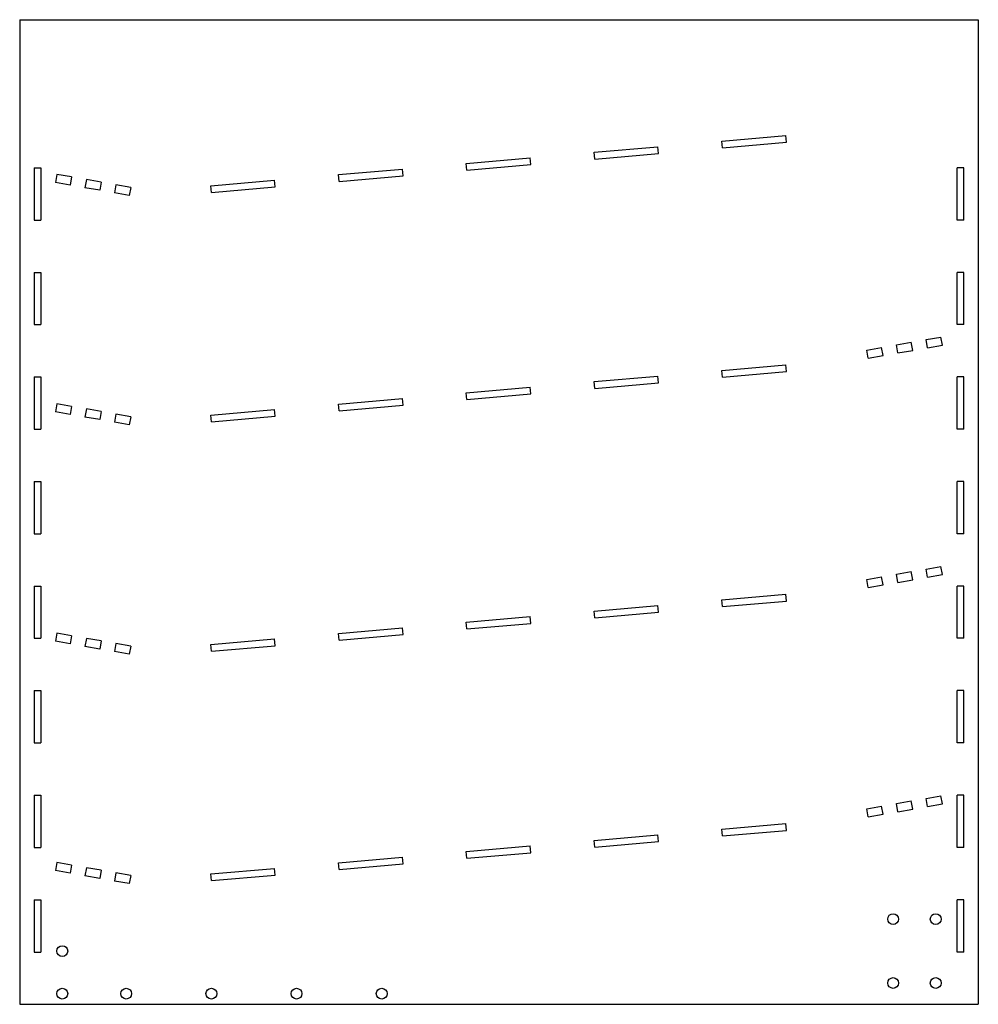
# Model space of a CAD drawing. Extents: x -390 to 60, y -2 to 461.
import ezdxf

# ---------------------------------------------------------------- set-up
doc = ezdxf.new("R2010")
doc.units = 0
doc.layers.add('VISIBLE', color=7, linetype='CONTINUOUS')

msp = doc.modelspace()

# ---------------------------------------------------------------- linework, layer by layer
at = {"layer": 'VISIBLE'}
for p, q in [((-390, 460.92), (60.14, 460.92)), ((-390, 460.92), (-390, -1.58)), ((60.14, 460.92), (60.14, -1.58)), ((-60.28, 403.88), (-30.28, 406.51)), ((-60, 400.72), (-60.28, 403.88)), ((-60, 400.72), (-30, 403.35)), ((-30, 403.35), (-30.28, 406.51)), ((-120.28, 398.63), (-90.28, 401.26)), ((-120, 395.47), (-120.28, 398.63)), ((-120, 395.47), (-90, 398.1)), ((-90, 398.1), (-90.28, 401.26)), ((-180.28, 393.39), (-150.28, 396.01)), ((-180, 390.22), (-180.28, 393.39)), ((-150, 392.85), (-150.28, 396.01)), ((-383.18, 391.36), (-380, 391.36)), ((-383.18, 391.36), (-383.18, 366.8)), ((-380, 391.36), (-380, 366.8)), ((-240.28, 388.14), (-210.28, 390.76)), ((-210, 387.6), (-210.28, 390.76)), ((-180, 390.22), (-150, 392.85)), ((50.14, 366.8), (50.14, 391.36)), ((53.31, 391.36), (50.14, 391.36)), ((53.31, 366.8), (53.31, 391.36)), ((-372.52, 388.25), (-373.19, 384.44)), ((-366.27, 383.22), (-373.19, 384.44)), ((-365.6, 387.03), (-372.52, 388.25)), ((-365.6, 387.03), (-366.27, 383.22)), ((-358.67, 385.81), (-359.34, 382)), ((-351.74, 384.59), (-358.67, 385.81)), ((-351.74, 384.59), (-352.42, 380.78)), ((-300.28, 382.89), (-270.28, 385.51)), ((-270, 382.35), (-270.28, 385.51)), ((-240, 384.97), (-240.28, 388.14)), ((-240, 384.97), (-210, 387.6)), ((-352.42, 380.78), (-359.34, 382)), ((-344.82, 383.37), (-345.49, 379.56)), ((-338.56, 378.34), (-345.49, 379.56)), ((-337.89, 382.14), (-344.82, 383.37)), ((-337.89, 382.14), (-338.56, 378.34)), ((-300, 379.72), (-300.28, 382.89)), ((-300, 379.72), (-270, 382.35)), ((-383.18, 366.8), (-380, 366.8)), ((53.31, 366.8), (50.14, 366.8)), ((-383.18, 342.24), (-380, 342.24)), ((-383.18, 342.24), (-383.18, 317.68)), ((-380, 342.24), (-380, 317.68)), ((50.14, 317.68), (50.14, 342.24)), ((53.31, 342.24), (50.14, 342.24)), ((53.31, 317.68), (53.31, 342.24)), ((-383.18, 317.68), (-380, 317.68)), ((53.31, 317.68), (50.14, 317.68)), ((35.66, 310.64), (42.62, 311.87)), ((36.33, 306.83), (35.66, 310.64)), ((43.29, 308.06), (42.62, 311.87)), ((7.79, 305.72), (14.76, 306.95)), ((8.47, 301.92), (7.79, 305.72)), ((15.43, 303.15), (14.76, 306.95)), ((21.73, 308.18), (28.69, 309.41)), ((22.4, 304.37), (21.73, 308.18)), ((22.4, 304.37), (29.36, 305.6)), ((29.36, 305.6), (28.69, 309.41)), ((36.33, 306.83), (43.29, 308.06)), ((8.47, 301.92), (15.43, 303.15)), ((-60.28, 296.14), (-30.28, 298.77)), ((-60, 292.98), (-60.28, 296.14)), ((-30, 295.6), (-30.28, 298.77)), ((-383.18, 293.12), (-380, 293.12)), ((-383.18, 293.12), (-383.18, 268.57)), ((-380, 293.12), (-380, 268.57)), ((-120.28, 290.89), (-90.28, 293.52)), ((-90, 290.35), (-90.28, 293.52)), ((-60, 292.98), (-30, 295.6)), ((50.14, 268.57), (50.14, 293.12)), ((53.31, 293.12), (50.14, 293.12)), ((53.31, 268.57), (53.31, 293.12)), ((-180.28, 285.64), (-150.28, 288.27)), ((-150, 285.1), (-150.28, 288.27)), ((-120, 287.73), (-120.28, 290.89)), ((-120, 287.73), (-90, 290.35)), ((-240.28, 280.39), (-210.28, 283.02)), ((-210, 279.85), (-210.28, 283.02)), ((-180, 282.48), (-180.28, 285.64)), ((-180, 282.48), (-150, 285.1)), ((-372.52, 280.51), (-373.19, 276.7)), ((-365.6, 279.29), (-372.52, 280.51)), ((-365.6, 279.29), (-366.27, 275.48)), ((-358.67, 278.07), (-359.34, 274.26)), ((-351.74, 276.84), (-358.67, 278.07)), ((-300.28, 275.14), (-270.28, 277.77)), ((-270, 274.61), (-270.28, 277.77)), ((-240, 277.23), (-240.28, 280.39)), ((-240, 277.23), (-210, 279.85)), ((-366.27, 275.48), (-373.19, 276.7)), ((-352.42, 273.04), (-359.34, 274.26)), ((-351.74, 276.84), (-352.42, 273.04)), ((-344.82, 275.62), (-345.49, 271.82)), ((-337.89, 274.4), (-344.82, 275.62)), ((-337.89, 274.4), (-338.56, 270.6)), ((-300, 271.98), (-300.28, 275.14)), ((-300, 271.98), (-270, 274.61)), ((-383.18, 268.57), (-380, 268.57)), ((-338.56, 270.6), (-345.49, 271.82)), ((53.31, 268.57), (50.14, 268.57)), ((-383.18, 244.01), (-380, 244.01)), ((-383.18, 244.01), (-383.18, 219.45)), ((-380, 244.01), (-380, 219.45)), ((50.14, 219.45), (50.14, 244.01)), ((53.31, 244.01), (50.14, 244.01)), ((53.31, 219.45), (53.31, 244.01)), ((-383.18, 219.45), (-380, 219.45)), ((53.31, 219.45), (50.14, 219.45)), ((35.66, 202.89), (42.62, 204.12)), ((43.29, 200.32), (42.62, 204.12)), ((7.79, 197.98), (14.76, 199.21)), ((15.43, 195.4), (14.76, 199.21)), ((21.73, 200.44), (28.69, 201.67)), ((22.4, 196.63), (21.73, 200.44)), ((29.36, 197.86), (28.69, 201.67)), ((36.33, 199.09), (35.66, 202.89)), ((36.33, 199.09), (43.29, 200.32)), ((-383.18, 194.89), (-380, 194.89)), ((-383.18, 194.89), (-383.18, 170.33)), ((-380, 194.89), (-380, 170.33)), ((8.47, 194.18), (7.79, 197.98)), ((8.47, 194.18), (15.43, 195.4)), ((22.4, 196.63), (29.36, 197.86)), ((50.14, 170.33), (50.14, 194.89)), ((53.31, 194.89), (50.14, 194.89)), ((53.31, 170.33), (53.31, 194.89)), ((-60.28, 188.4), (-30.28, 191.02)), ((-30, 187.86), (-30.28, 191.02)), ((-120.28, 183.15), (-90.28, 185.77)), ((-90, 182.61), (-90.28, 185.77)), ((-60, 185.24), (-60.28, 188.4)), ((-60, 185.24), (-30, 187.86)), ((-180.28, 177.9), (-150.28, 180.52)), ((-150, 177.36), (-150.28, 180.52)), ((-120, 179.99), (-120.28, 183.15)), ((-120, 179.99), (-90, 182.61)), ((-180, 174.74), (-180.28, 177.9)), ((-180, 174.74), (-150, 177.36)), ((-372.52, 172.77), (-373.19, 168.96)), ((-365.6, 171.54), (-372.52, 172.77)), ((-365.6, 171.54), (-366.27, 167.74)), ((-240.28, 172.65), (-210.28, 175.28)), ((-240, 169.49), (-240.28, 172.65)), ((-240, 169.49), (-210, 172.11)), ((-210, 172.11), (-210.28, 175.28)), ((-383.18, 170.33), (-380, 170.33)), ((-366.27, 167.74), (-373.19, 168.96)), ((-358.67, 170.32), (-359.34, 166.52)), ((-352.42, 165.3), (-359.34, 166.52)), ((-351.74, 169.1), (-358.67, 170.32)), ((-351.74, 169.1), (-352.42, 165.3)), ((-344.82, 167.88), (-345.49, 164.07)), ((-337.89, 166.66), (-344.82, 167.88)), ((-337.89, 166.66), (-338.56, 162.85)), ((-300.28, 167.4), (-270.28, 170.03)), ((-300, 164.24), (-300.28, 167.4)), ((-300, 164.24), (-270, 166.86)), ((-270, 166.86), (-270.28, 170.03)), ((53.31, 170.33), (50.14, 170.33)), ((-338.56, 162.85), (-345.49, 164.07)), ((-383.18, 145.77), (-380, 145.77)), ((-383.18, 145.77), (-383.18, 121.21)), ((-380, 145.77), (-380, 121.21)), ((50.14, 121.21), (50.14, 145.77)), ((53.31, 145.77), (50.14, 145.77)), ((53.31, 121.21), (53.31, 145.77)), ((-383.18, 121.21), (-380, 121.21)), ((53.31, 121.21), (50.14, 121.21)), ((-383.18, 96.65), (-380, 96.65)), ((-383.18, 96.65), (-383.18, 72.1)), ((-380, 96.65), (-380, 72.1)), ((21.73, 92.7), (28.69, 93.92)), ((22.4, 88.89), (21.73, 92.7)), ((29.36, 90.12), (28.69, 93.92)), ((35.66, 95.15), (42.62, 96.38)), ((36.33, 91.35), (35.66, 95.15)), ((36.33, 91.35), (43.29, 92.57)), ((43.29, 92.57), (42.62, 96.38)), ((50.14, 72.1), (50.14, 96.65)), ((53.31, 96.65), (50.14, 96.65)), ((53.31, 72.1), (53.31, 96.65)), ((7.79, 90.24), (14.76, 91.47)), ((8.47, 86.43), (7.79, 90.24)), ((15.43, 87.66), (14.76, 91.47)), ((22.4, 88.89), (29.36, 90.12)), ((-60.28, 80.66), (-30.28, 83.28)), ((-30, 80.12), (-30.28, 83.28)), ((8.47, 86.43), (15.43, 87.66)), ((-60, 77.49), (-60.28, 80.66)), ((-60, 77.49), (-30, 80.12)), ((-120.28, 75.41), (-90.28, 78.03)), ((-120, 72.24), (-120.28, 75.41)), ((-120, 72.24), (-90, 74.87)), ((-90, 74.87), (-90.28, 78.03)), ((-383.18, 72.1), (-380, 72.1)), ((-180.28, 70.16), (-150.28, 72.78)), ((-180, 66.99), (-180.28, 70.16)), ((-180, 66.99), (-150, 69.62)), ((-150, 69.62), (-150.28, 72.78)), ((53.31, 72.1), (50.14, 72.1)), ((-372.52, 65.02), (-373.19, 61.22)), ((-365.6, 63.8), (-372.52, 65.02)), ((-240.28, 64.91), (-210.28, 67.53)), ((-240, 61.75), (-240.28, 64.91)), ((-210, 64.37), (-210.28, 67.53)), ((-366.27, 60), (-373.19, 61.22)), ((-365.6, 63.8), (-366.27, 60)), ((-358.67, 62.58), (-359.34, 58.77)), ((-351.74, 61.36), (-358.67, 62.58)), ((-351.74, 61.36), (-352.42, 57.55)), ((-344.82, 60.14), (-345.49, 56.33)), ((-337.89, 58.92), (-344.82, 60.14)), ((-300.28, 59.66), (-270.28, 62.28)), ((-270, 59.12), (-270.28, 62.28)), ((-240, 61.75), (-210, 64.37)), ((-352.42, 57.55), (-359.34, 58.77)), ((-338.56, 55.11), (-345.49, 56.33)), ((-337.89, 58.92), (-338.56, 55.11)), ((-300, 56.5), (-300.28, 59.66)), ((-300, 56.5), (-270, 59.12)), ((-383.18, 47.54), (-380, 47.54)), ((-383.18, 47.54), (-383.18, 22.98)), ((-380, 47.54), (-380, 22.98)), ((50.14, 22.98), (50.14, 47.54)), ((53.31, 47.54), (50.14, 47.54)), ((53.31, 22.98), (53.31, 47.54)), ((-383.18, 22.98), (-380, 22.98)), ((53.31, 22.98), (50.14, 22.98)), ((-390, -1.58), (60.14, -1.58))]:
    msp.add_line(p, q, dxfattribs=at)
for centre in [(20.14, 38.42), (40.14, 38.42), (-370, 23.42), (20.14, 8.42), (40.14, 8.42), (-370, 3.42), (-340, 3.42), (-300, 3.42), (-260, 3.42), (-220, 3.42)]:
    msp.add_circle(centre, 2.54, dxfattribs=at)

doc.saveas('drawing.dxf')
